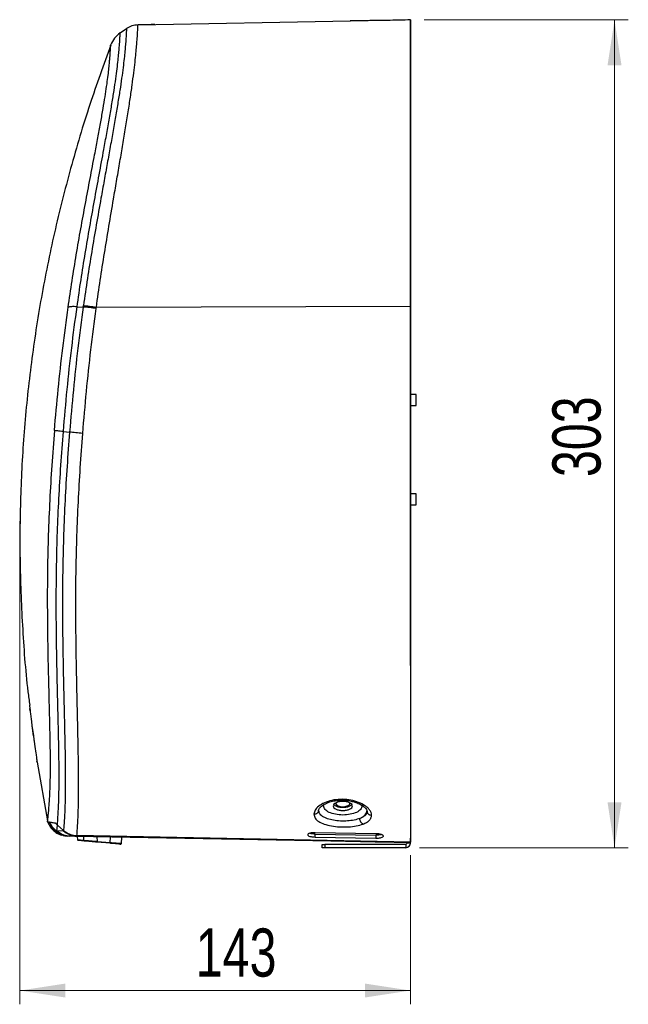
# Model space of a CAD drawing. Header units: millimetres. Extents: x 52 to 179, y 105 to 265.
# Tile 3 of 4: x 132 to 176, y 105 to 177. Entities that reach past the tile are written whole.
import ezdxf

# ---------------------------------------------------------------- set-up
doc = ezdxf.new("R2010")
doc.units = ezdxf.units.MM
doc.header["$PDSIZE"] = -1
doc.styles.add('SLDTEXTSTYLE0', font='TXT', dxfattribs={"width": 0.75})
doc.dimstyles.new('SLDDIMSTYLE0', dxfattribs={"dimtxt": 3.5, "dimasz": 3.302, "dimexe": 0, "dimexo": 0.0625, "dimgap": 0.875, "dimtad": 1, "dimlfac": 5, "dimrnd": 1e-09, "dimzin": 12, "dimdsep": 46, "dimtxsty": 'SLDTEXTSTYLE0', "dimsah": 1, "dimcen": 0.09, "dimadec": 0, "dimazin": 3, "dimtfac": 1, "dimtofl": 0, "dimtmove": 0, "dimatfit": 3, "dimfxl": 0, "dimfrac": 2, "dimtolj": 1, "dimtzin": 12, "dimarcsym": 0})

# ---------------------------------------------------------------- blocks, each defined once
blk = doc.blocks.new('_D_1')
at = {"color": 7, "linetype": 'Continuous', "lineweight": 0}
for p, q in [((161.243, 176.611), (176.065, 176.611)), ((175.065, 176.611), (175.065, 116.463)), ((160.902, 116.463), (176.065, 116.463))]:
    blk.add_line(p, q, dxfattribs=at)
at = {"color": 7, "linetype": 'Continuous', "lineweight": 18}
for points in [[(175.065, 176.611), (174.557, 173.309), (175.573, 173.309)], [(175.065, 116.463), (175.573, 119.765), (174.557, 119.765)]]:
    blk.add_solid(points, dxfattribs=at)
at = {"color": 7, "linetype": 'Continuous', "lineweight": 18, "insert": (170.553, 143.396), "char_height": 3.5, "attachment_point": 1, "rotation": 90, "style": 'SLDTEXTSTYLE0'}
blk.add_mtext('303', dxfattribs=at)
blk = doc.blocks.new('_D_2')
at = {"color": 7, "linetype": 'Continuous', "lineweight": 0}
for p, q in [((131.89, 137.771), (131.89, 105.083)), ((160.242, 115.911), (160.242, 105.083)), ((131.89, 106.083), (160.242, 106.083))]:
    blk.add_line(p, q, dxfattribs=at)
at = {"color": 7, "linetype": 'Continuous', "lineweight": 18}
for points in [[(131.89, 106.083), (135.192, 105.575), (135.192, 106.591)], [(160.242, 106.083), (156.94, 106.591), (156.94, 105.575)]]:
    blk.add_solid(points, dxfattribs=at)
at = {"color": 7, "linetype": 'Continuous', "lineweight": 18, "insert": (144.662, 110.594), "char_height": 3.5, "attachment_point": 1, "style": 'SLDTEXTSTYLE0'}
blk.add_mtext('143', dxfattribs=at)

msp = doc.modelspace()

# ---------------------------------------------------------------- linework, layer by layer
at = {"color": 7, "linetype": 'Continuous', "lineweight": 25}
for p, q in [((140.466, 176.2466), (155.8879, 176.5427)), ((160.2474, 176.3713), (160.2427, 176.6143)), ((160.2475, 176.3654), (160.2427, 176.6116)), ((160.2474, 176.3864), (160.2428, 176.6263)), ((139.1738, 175.6753), (139.6283, 175.9792)), ((136.0401, 155.771), (136.4866, 155.7489)), ((136.4866, 155.7489), (136.5013, 155.8537)), ((137.4253, 155.6368), (137.4398, 155.7412)), ((137.4398, 155.7412), (160.2428, 155.8067)), ((160.2474, 155.7708), (160.2428, 155.8068)), ((160.6593, 149.386), (160.2474, 149.386)), ((160.6593, 148.986), (160.6593, 149.386)), ((160.6593, 148.586), (160.6593, 148.986)), ((160.2474, 148.586), (160.6593, 148.586)), ((135.0476, 146.7022), (135.4962, 146.6573)), ((160.6593, 142.186), (160.2474, 142.186)), ((160.6593, 141.386), (160.6593, 142.186)), ((160.2474, 141.386), (160.6593, 141.386)), ((132.6352, 126.4014), (132.6135, 126.5771)), ((132.7037, 125.8523), (132.7677, 125.3518)), ((132.7677, 125.3518), (132.87, 124.5834)), ((132.87, 124.5834), (132.905, 124.3283)), ((132.976, 123.8224), (133.0473, 123.327)), ((133.1302, 122.7591), (133.13, 122.7605)), ((133.1409, 122.6854), (133.1302, 122.7593)), ((133.1302, 122.7593), (133.1409, 122.6854)), ((133.1464, 122.6863), (133.8913, 118.4226)), ((153.9368, 119.4951), (153.9839, 119.6063)), ((156.7037, 119.5734), (156.7368, 119.4951)), ((153.5942, 119.0669), (153.5706, 119.1345)), ((153.6092, 119.0784), (153.5768, 119.1789)), ((157.0968, 119.1094), (157.0799, 119.0318)), ((157.1024, 119.0559), (157.0879, 119.0303)), ((133.9029, 118.3349), (133.9031, 118.3362)), ((133.9036, 118.3384), (133.9038, 118.3396)), ((133.9045, 118.3373), (133.9339, 118.2838)), ((134.61, 118.0996), (134.442, 118.2628)), ((134.5714, 117.674), (134.61, 118.0996)), ((135.0585, 117.7191), (134.6101, 118.0996)), ((135.0601, 117.6827), (134.5714, 117.674)), ((134.6952, 117.4631), (135.1477, 117.3157)), ((135.0393, 117.351), (135.3735, 117.2953)), ((135.0599, 117.7179), (135.0601, 117.6827)), ((135.9092, 117.3443), (135.9695, 117.3432)), ((135.9092, 117.3267), (135.9092, 117.3443)), ((135.9695, 117.3432), (136.0294, 117.3419)), ((160.2403, 116.8645), (136.0294, 117.3419)), ((157.7368, 117.4773), (153.3368, 117.5531)), ((153.3368, 117.2344), (153.3368, 117.4518)), ((153.3368, 117.4518), (157.7368, 117.3753)), ((157.7368, 117.3753), (157.7368, 117.1579)), ((135.1476, 117.3165), (135.2467, 117.3137)), ((135.1476, 117.3165), (135.2468, 117.3137)), ((135.4701, 117.2935), (135.2489, 117.3313)), ((135.3735, 117.2953), (135.3757, 117.2953)), ((135.4333, 117.2942), (135.4701, 117.2935)), ((135.5578, 117.2918), (135.4701, 117.2935)), ((135.8512, 117.2862), (135.5579, 117.2918)), ((153.158, 116.9538), (135.9089, 117.285)), ((135.9093, 117.2979), (135.909, 117.2856)), ((135.909, 117.2856), (135.9092, 117.285)), ((160.2368, 116.8588), (135.9092, 117.3267)), ((135.9092, 117.3267), (135.9093, 117.2979)), ((136.0594, 117.2822), (136.072, 117.0413)), ((136.5896, 116.945), (136.1267, 116.9855)), ((136.5364, 117.0016), (136.5256, 117.2732)), ((137.4799, 117.2549), (137.4934, 116.9234)), ((138.4336, 116.7836), (137.483, 116.8668)), ((137.4934, 116.9234), (138.4441, 116.8403)), ((138.4441, 116.8403), (138.4699, 117.2359)), ((139.2657, 116.7725), (139.2949, 117.22)), ((153.3368, 117.2344), (157.7368, 117.1579)), ((157.6868, 116.8674), (153.3868, 116.9502)), ((157.6868, 116.8669), (153.3868, 116.9495)), ((153.8419, 116.4626), (153.8419, 116.7026)), ((153.8419, 116.7026), (154.0419, 116.7026)), ((154.0419, 116.7026), (154.0419, 116.4626)), ((159.9019, 116.7026), (154.0419, 116.7026)), ((157.89, 116.863), (157.6868, 116.8674)), ((160.2368, 116.8179), (157.8901, 116.863)), ((159.9019, 116.7026), (159.9019, 116.4626)), ((160.2419, 116.8026), (160.0019, 116.8026)), ((160.2368, 116.8588), (160.2368, 116.8179)), ((160.2419, 116.8026), (160.2419, 116.8308)), ((160.2428, 116.8645), (160.2474, 117.1108)), ((160.2429, 116.8726), (160.2474, 117.0983)), ((160.2474, 117.0985), (160.2474, 117.1108)), ((154.0419, 116.4626), (153.8419, 116.4626)), ((159.9019, 116.4626), (154.0419, 116.4626))]:
    msp.add_line(p, q, dxfattribs=at)
at = {"color": 7, "linetype": 'Continuous', "lineweight": 18}
msp.add_line((131.8899, 140.1891), (131.8899, 138.7708), dxfattribs=at)
at = {"color": 7, "linetype": 'Continuous', "lineweight": 25, "flags": 128}
for points in [[(154.8314, 119.6822), (154.8359, 119.6503), (154.8897, 119.571), (154.998, 119.5051), (155.1477, 119.4606), (155.3209, 119.4428), (155.4967, 119.4538), (155.6537, 119.4925), (155.7732, 119.554), (155.8406, 119.631), (155.8524, 119.6822)], [(156.5776, 118.5913), (156.7946, 118.7143), (156.9572, 118.8547), (157.0591, 119.0071), (157.0967, 119.1659), (157.0968, 119.176)]]:
    msp.add_lwpolyline(points, dxfattribs=at)
at = {"color": 7, "linetype": 'Continuous', "lineweight": 25}
for centre, radius, start, end in [((136.1319, 117.0452), 0.06, 183.891886, 264.999812), ((136.5954, 117.0036), 0.059, 181.987699, 264.362356), ((137.3342, 116.9235), 0.1592, 339.12215, 359.96456), ((138.2849, 116.8404), 0.1592, 339.12215, 359.96456), ((139.2003, 116.7768), 0.06, 264.999292, 356.281116), ((159.9019, 116.8026), 0.1, 270, 0), ((159.9019, 116.8026), 0.34, 270, 0)]:
    msp.add_arc(centre, radius, start, end, dxfattribs=at)
for points, knots in [([(137.4398, 155.7412), (137.5332, 156.3937), (137.721, 157.7053), (138.0297, 159.6665), (138.3538, 161.6337), (138.6505, 163.3759), (138.91, 164.8866), (139.1298, 166.1654), (139.3428, 167.4174), (139.5455, 168.6364), (139.733, 169.8036), (139.8997, 170.8948), (140.0435, 171.8907), (140.1611, 172.7801), (140.2519, 173.5471), (140.3185, 174.188), (140.3668, 174.7178), (140.4072, 175.2247), (140.4366, 175.6683), (140.4552, 176.0054), (140.4643, 176.2051), (140.4652, 176.2292), (140.4656, 176.2407)], [0, 0, 0, 0, 0.0591889, 0.1189771, 0.1795282, 0.2412191, 0.2829126, 0.3248016, 0.3670653, 0.4099645, 0.4536797, 0.4974763, 0.5411561, 0.5851427, 0.6294435, 0.6729703, 0.7155814, 0.7578118, 0.8206703, 0.8826704, 0.9441992, 1, 1, 1, 1]), ([(140.4659, 176.2466), (140.3167, 176.2322), (140.0182, 176.2033), (139.7583, 176.0539), (139.6283, 175.9792)], [0, 0, 0, 0, 0.4999222, 1, 1, 1, 1]), ([(141.6953, 176.2703), (141.6953, 176.2703), (141.6953, 176.2703), (141.6952, 176.2703), (141.6949, 176.2703), (141.6935, 176.2703), (141.6879, 176.2702), (141.6653, 176.2697), (141.5753, 176.268), (141.215, 176.261), (140.8279, 176.2535), (140.5094, 176.2474), (140.4655, 176.2466)], [0, 0, 0, 0, 0.0000674, 0.0001447, 0.0003543, 0.0010584, 0.0037244, 0.0142334, 0.0561154, 0.2234927, 0.8928557, 1, 1, 1, 1]), ([(160.2428, 176.6114), (159.9895, 176.6052), (159.5056, 176.5933), (158.8022, 176.5781), (158.1598, 176.5665), (157.5773, 176.5584), (157.0551, 176.5533), (156.5937, 176.5501), (156.2612, 176.5478), (156.0556, 176.5455), (155.9599, 176.544), (155.9075, 176.5432), (155.8878, 176.5426), (155.8793, 176.5424)], [0, 0, 0, 0, 0.1626496, 0.3107277, 0.4455529, 0.5688653, 0.6829227, 0.7905589, 0.8951352, 0.9474225, 0.9769781, 0.9900564, 1, 1, 1, 1]), ([(160.2428, 176.6077), (160.2428, 176.6051), (160.2428, 176.5921), (160.2428, 176.5269), (160.2428, 176.3539), (160.2428, 176.0046), (160.2428, 175.5386), (160.2428, 175.012), (160.2428, 174.4711), (160.2428, 173.8339), (160.2428, 173.0899), (160.2428, 172.2374), (160.2428, 171.2817), (160.2428, 170.236), (160.2428, 169.1135), (160.2428, 167.9239), (160.2428, 166.6788), (160.2428, 165.3935), (160.2428, 163.8628), (160.2428, 162.0726), (160.2428, 160.0167), (160.2428, 157.9252), (160.2428, 156.5148), (160.2428, 155.8067)], [0, 0, 0, 0, 0.0081083, 0.0404015, 0.0981501, 0.1633452, 0.22834, 0.2717647, 0.3153519, 0.3586274, 0.401485, 0.4443564, 0.4875205, 0.53043, 0.5730505, 0.6157762, 0.6587266, 0.701455, 0.7439086, 0.8074561, 0.8711975, 0.9353419, 1, 1, 1, 1]), ([(160.2474, 155.7708), (160.2474, 156.4707), (160.2474, 157.8705), (160.2474, 159.9536), (160.2474, 162.0129), (160.2474, 163.8103), (160.2474, 165.3439), (160.2474, 166.6249), (160.2474, 167.862), (160.2474, 169.0441), (160.2474, 170.1577), (160.2474, 171.1897), (160.2474, 172.129), (160.2474, 172.9647), (160.2474, 173.6909), (160.2474, 174.3081), (160.2474, 174.8301), (160.2474, 175.3644), (160.2474, 175.8457), (160.2474, 176.189), (160.2474, 176.3323), (160.2474, 176.3603), (160.2474, 176.3663)], [0, 0, 0, 0, 0.0645625, 0.1291273, 0.193693, 0.2582486, 0.3012993, 0.3443298, 0.3873881, 0.4304174, 0.4734664, 0.5164936, 0.559549, 0.6025678, 0.6456121, 0.6886499, 0.7316831, 0.77472, 0.8470066, 0.9192972, 0.9829183, 1, 1, 1, 1]), ([(136.0398, 155.771), (136.134, 156.4196), (136.3228, 157.7192), (136.6355, 159.6554), (136.9642, 161.5823), (137.3057, 163.4961), (137.6505, 165.3806), (137.9501, 167.0061), (138.1979, 168.3688), (138.3967, 169.4883), (138.5754, 170.5361), (138.7297, 171.4932), (138.8559, 172.3439), (138.9526, 173.0765), (139.0222, 173.6891), (139.0724, 174.198), (139.1139, 174.6861), (139.144, 175.1148), (139.1629, 175.4416), (139.1727, 175.6406), (139.1734, 175.6637), (139.1738, 175.6753)], [0, 0, 0, 0, 0.0602796, 0.1207905, 0.1816446, 0.2430506, 0.3054184, 0.3682633, 0.4104243, 0.4530779, 0.4963589, 0.5394125, 0.5825246, 0.6258602, 0.6686799, 0.7108083, 0.7526371, 0.8151867, 0.8770595, 0.9385217, 1, 1, 1, 1]), ([(139.6283, 175.9792), (139.6279, 175.9671), (139.627, 175.9429), (139.6174, 175.7412), (139.5983, 175.4082), (139.568, 174.9719), (139.5262, 174.475), (139.4763, 173.9584), (139.4069, 173.337), (139.3116, 172.5968), (139.1878, 171.7404), (139.0372, 170.7812), (138.8623, 169.7284), (138.6663, 168.599), (138.4553, 167.4147), (138.2344, 166.1931), (138.0072, 164.9401), (137.7393, 163.4527), (137.4341, 161.7295), (137.1024, 159.7756), (136.787, 157.8189), (136.5964, 156.5073), (136.5014, 155.8537)], [0, 0, 0, 0, 0.0615725, 0.1231392, 0.1850696, 0.2476982, 0.2896169, 0.3317706, 0.3745614, 0.4179315, 0.4609225, 0.5036582, 0.5465649, 0.5895291, 0.6318457, 0.6736979, 0.71534, 0.7569283, 0.81871, 0.8796266, 0.940012, 1, 1, 1, 1]), ([(139.1738, 175.6753), (139.023, 175.5532), (138.7215, 175.309), (138.5606, 174.9557), (138.4802, 174.7791)], [0, 0, 0, 0, 0.4998046, 1, 1, 1, 1]), ([(138.487, 174.7765), (137.9702, 173.3467), (136.9026, 170.3926), (135.5459, 165.8397), (134.3644, 161.1593), (133.4131, 156.4555), (132.6865, 151.7305), (132.1855, 146.9836), (131.9114, 142.2151), (131.8581, 137.4243), (132.0493, 132.6141), (132.3022, 129.0757), (132.5572, 127.1514), (132.6, 126.8284)], [0, 0, 0, 0, 0.09350218, 0.19319089, 0.29207198, 0.39036011, 0.48827375, 0.5860338, 0.68386206, 0.78197986, 0.88060665, 0.97995864, 1, 1, 1, 1]), ([(135.3881, 155.7263), (135.4823, 156.3682), (135.6704, 157.6501), (135.9825, 159.5528), (136.3094, 161.4325), (136.648, 163.2841), (136.9884, 165.0912), (137.2835, 166.6373), (137.5268, 167.9226), (137.7211, 168.9693), (137.8954, 169.9444), (138.0455, 170.8319), (138.1685, 171.6205), (138.2629, 172.302), (138.3308, 172.8762), (138.38, 173.358), (138.4209, 173.8247), (138.4507, 174.2369), (138.4693, 174.5527), (138.4791, 174.7453), (138.4798, 174.7678), (138.4802, 174.7791)], [0, 0, 0, 0, 0.0624485, 0.1247042, 0.1868511, 0.249058, 0.3116355, 0.3740411, 0.4155014, 0.4571408, 0.499096, 0.5407385, 0.5823326, 0.6242779, 0.6661948, 0.7079159, 0.7496885, 0.8125953, 0.8751667, 0.9375415, 1, 1, 1, 1]), ([(134.3958, 146.7716), (134.4836, 147.7736), (134.659, 149.7768), (134.9873, 152.7666), (135.2545, 154.7399), (135.3881, 155.7263)], [0, 0, 0, 0, 0.3335679, 0.666869, 1, 1, 1, 1]), ([(135.0475, 146.7022), (135.1354, 147.7198), (135.3109, 149.752), (135.6389, 152.7799), (135.9064, 154.7755), (136.0399, 155.771)], [0, 0, 0, 0, 0.3344987, 0.668011, 1, 1, 1, 1]), ([(136.0399, 155.771), (135.8889, 155.7756), (135.5804, 155.785), (135.4531, 155.7461), (135.3881, 155.7263)], [0, 0, 0, 0, 0.4894122, 1, 1, 1, 1]), ([(136.4866, 155.7489), (136.3533, 154.7506), (136.0861, 152.7495), (135.759, 149.714), (135.5841, 147.677), (135.4965, 146.6572)], [0, 0, 0, 0, 0.33208565, 0.66561799, 1, 1, 1, 1]), ([(136.4551, 146.5583), (136.5408, 147.5777), (136.7117, 149.613), (137.0317, 152.6442), (137.2944, 154.6413), (137.4253, 155.6368)], [0, 0, 0, 0, 0.3347966, 0.6684265, 1, 1, 1, 1]), ([(137.4253, 155.6368), (137.2571, 155.6634), (136.9158, 155.7173), (136.631, 155.7383), (136.4866, 155.7489)], [0, 0, 0, 0, 0.4929356, 1, 1, 1, 1]), ([(136.5013, 155.8537), (136.6456, 155.8431), (136.9304, 155.8221), (137.2716, 155.7679), (137.4398, 155.7412)], [0, 0, 0, 0, 0.5068874, 1, 1, 1, 1]), ([(160.2428, 155.8068), (160.2428, 154.7179), (160.2428, 152.54), (160.2428, 149.2496), (160.2428, 145.9507), (160.2428, 142.8738), (160.2428, 140.0278), (160.2428, 137.4118), (160.2428, 134.8091), (160.2428, 132.2241), (160.2428, 130.5408), (160.2428, 129.6991)], [0, 0, 0, 0, 0.1250027, 0.2500006, 0.3749983, 0.4999948, 0.6000002, 0.6999947, 0.8000139, 0.9000035, 1, 1, 1, 1]), ([(160.2474, 129.6991), (160.2474, 130.5392), (160.2474, 132.2192), (160.2474, 134.8003), (160.2474, 137.3994), (160.2474, 140.012), (160.2474, 142.8542), (160.2474, 145.9271), (160.2474, 149.2219), (160.2474, 152.5082), (160.2474, 154.6833), (160.2474, 155.7708)], [0, 0, 0, 0, 0.0999958, 0.199983, 0.3000077, 0.3999985, 0.5000053, 0.6250012, 0.7499993, 0.8749972, 1, 1, 1, 1]), ([(134.3958, 146.7715), (134.3302, 145.9277), (134.199, 144.2401), (134.0525, 141.7119), (133.9461, 139.1942), (133.8917, 136.8553), (133.8764, 134.6953), (133.886, 132.7146), (133.9142, 130.7586), (133.9552, 128.8441), (133.9996, 127.095), (134.039, 125.5282), (134.0684, 124.1533), (134.0849, 122.903), (134.0845, 121.811), (134.0657, 120.9017), (134.0303, 120.1272), (133.9869, 119.4932), (133.9442, 119.0003), (133.9107, 118.6648), (133.8885, 118.459), (133.8857, 118.4339), (133.8842, 118.4213)], [0, 0, 0, 0, 0.0626019, 0.1252107, 0.1877618, 0.2501871, 0.3001047, 0.3500719, 0.4002309, 0.4502787, 0.5002154, 0.5420579, 0.5837453, 0.6252928, 0.6671949, 0.7087755, 0.7503756, 0.8005392, 0.8503093, 0.9000244, 0.9499489, 1, 1, 1, 1]), ([(135.0475, 146.7023), (134.8948, 146.7182), (134.5828, 146.7509), (134.459, 146.7646), (134.3958, 146.7715)], [0, 0, 0, 0, 0.4892751, 1, 1, 1, 1]), ([(134.6101, 118.0995), (134.6201, 118.2221), (134.6401, 118.469), (134.6725, 118.9561), (134.7029, 119.5483), (134.7263, 120.2748), (134.7381, 121.1464), (134.7368, 122.1532), (134.7236, 123.272), (134.701, 124.4793), (134.6717, 125.7544), (134.6394, 127.0765), (134.6071, 128.4285), (134.5708, 130.127), (134.5381, 132.1818), (134.5256, 134.5877), (134.547, 136.9934), (134.6109, 139.4024), (134.7172, 141.8233), (134.8596, 144.2595), (134.9848, 145.8875), (135.0475, 146.7023)], [0, 0, 0, 0, 0.0417029, 0.0840188, 0.1267478, 0.1698568, 0.213476, 0.2572941, 0.30055, 0.3435425, 0.3864566, 0.4288119, 0.4706877, 0.5123001, 0.5832324, 0.6531893, 0.7224467, 0.7914327, 0.8607509, 0.9303073, 1, 1, 1, 1]), ([(135.4964, 146.6573), (135.4332, 145.8296), (135.3068, 144.1759), (135.1634, 141.7015), (135.0571, 139.2426), (134.9945, 136.7956), (134.9752, 134.3517), (134.99, 131.9088), (135.0244, 129.8241), (135.0615, 128.1031), (135.0941, 126.7348), (135.1262, 125.399), (135.1547, 124.1136), (135.1763, 122.8997), (135.1882, 121.7773), (135.1881, 120.7695), (135.1756, 119.8973), (135.1513, 119.1716), (135.1208, 118.5778), (135.0884, 118.0891), (135.0684, 117.8418), (135.0584, 117.7191)], [0, 0, 0, 0, 0.0697319, 0.1393248, 0.2086712, 0.2777041, 0.3470345, 0.417085, 0.4880783, 0.5297327, 0.571636, 0.6140286, 0.6569454, 0.6998939, 0.7431101, 0.7868655, 0.8303656, 0.8733824, 0.9160404, 0.9583236, 1, 1, 1, 1]), ([(136.4551, 146.5583), (136.2829, 146.5759), (135.9334, 146.6118), (135.6435, 146.642), (135.4964, 146.6573)], [0, 0, 0, 0, 0.4926219, 1, 1, 1, 1]), ([(136.029, 117.3418), (136.0386, 117.465), (136.0579, 117.7135), (136.0891, 118.2068), (136.1185, 118.8095), (136.1417, 119.5504), (136.1538, 120.4452), (136.154, 121.4819), (136.1428, 122.6366), (136.1222, 123.8832), (136.0948, 125.1996), (136.0636, 126.563), (136.0319, 127.9547), (135.9954, 129.6971), (135.9614, 131.7992), (135.9461, 134.2534), (135.9643, 136.6992), (136.0253, 139.1434), (136.1294, 141.5994), (136.2698, 144.0742), (136.3935, 145.7294), (136.4554, 146.5582)], [0, 0, 0, 0, 0.04173749, 0.08421816, 0.1272958, 0.17098767, 0.21532658, 0.25995651, 0.30397288, 0.34757876, 0.39099646, 0.43372985, 0.47580189, 0.51746775, 0.5881862, 0.6576369, 0.72607009, 0.79403605, 0.86239224, 0.93109025, 1, 1, 1, 1]), ([(160.2419, 129.6991), (160.2419, 129.3724), (160.2419, 128.7283), (160.2419, 127.7912), (160.2419, 126.8939), (160.2419, 126.0372), (160.2419, 125.1147), (160.2419, 124.1399), (160.2419, 123.1312), (160.2419, 122.1957), (160.2419, 121.3211), (160.2419, 120.5103), (160.2419, 119.767), (160.2419, 119.1039), (160.2419, 118.5275), (160.2419, 118.0225), (160.2419, 117.5907), (160.2419, 117.2138), (160.2419, 117.0132), (160.2419, 116.9115)], [0, 0, 0, 0, 0.0528539, 0.1042072, 0.1541326, 0.2027089, 0.2500219, 0.3146596, 0.377666, 0.4393413, 0.5000054, 0.5626079, 0.6250042, 0.6874752, 0.7500111, 0.811285, 0.8749908, 0.9365593, 1, 1, 1, 1]), ([(132.5824, 126.8262), (132.5839, 126.8144), (132.5862, 126.7966), (132.6007, 126.6802), (132.6116, 126.5922), (132.6171, 126.5482)], [0, 0, 0, 0, 0.4992815, 0.7493302, 1, 1, 1, 1]), ([(132.6171, 126.5482), (132.6302, 126.4415), (132.6566, 126.2277), (132.688, 125.9776), (132.7037, 125.8523)], [0, 0, 0, 0, 0.4990565, 1, 1, 1, 1]), ([(132.87, 124.5834), (132.8362, 124.8315), (132.8018, 125.0849), (132.7699, 125.3354), (132.7692, 125.3406)], [0, 0, 0, 0, 0.97921, 1, 1, 1, 1]), ([(132.9049, 124.3283), (132.9048, 124.3283), (132.9045, 124.3283), (132.9043, 124.3281), (132.9042, 124.328), (132.9041, 124.3279), (132.9041, 124.3277), (132.9044, 124.3271), (132.9051, 124.3266), (132.9056, 124.3258), (132.9057, 124.325), (132.9053, 124.3232), (132.9066, 124.3187), (132.9074, 124.3091), (132.9104, 124.2901), (132.9154, 124.2524), (132.9258, 124.1788), (132.9462, 124.0317), (132.964, 123.9065), (132.976, 123.8224)], [0, 0, 0, 0, 0.0009917, 0.0013367, 0.0016134, 0.0018553, 0.0020968, 0.0026581, 0.0057202, 0.0069736, 0.0080026, 0.0099162, 0.0180211, 0.0342107, 0.0664611, 0.1304733, 0.2565406, 0.5008763, 1, 1, 1, 1]), ([(133.0473, 123.327), (133.0646, 123.2085), (133.0906, 123.0307), (133.1179, 122.8444), (133.126, 122.7883), (133.1301, 122.7602)], [0, 0, 0, 0, 0.4994223, 0.7489474, 1, 1, 1, 1]), ([(156.8454, 119.5773), (156.6899, 119.6584), (156.379, 119.8207), (155.7793, 119.9602), (155.148, 119.9949), (154.5311, 119.916), (153.9872, 119.7369), (153.5678, 119.4833), (153.2914, 119.1871), (153.2564, 118.9874), (153.2389, 118.8876)], [0, 0, 0, 0, 0.1249972, 0.2499811, 0.3749681, 0.4999593, 0.6249552, 0.7499598, 0.8749769, 1, 1, 1, 1]), ([(153.571, 119.1257), (153.5724, 119.1614), (153.5751, 119.2301), (153.6541, 119.3676), (153.8248, 119.5294), (154.1304, 119.6993), (154.48, 119.8212), (154.8108, 119.8863), (155.1065, 119.9139), (155.3759, 119.9185), (155.6902, 119.8958), (156.035, 119.8334), (156.3942, 119.7239), (156.594, 119.6159), (156.6991, 119.5591)], [0, 0, 0, 0, 0.0738452, 0.1422855, 0.2618843, 0.3620569, 0.4575787, 0.5493189, 0.5991174, 0.6591771, 0.7294231, 0.8097414, 0.8999845, 1, 1, 1, 1]), ([(155.9919, 119.6011), (155.9895, 119.5944), (155.9713, 119.5455), (155.8386, 119.4693), (155.6132, 119.3953), (155.3368, 119.3699), (155.0605, 119.3953), (154.835, 119.4693), (154.7023, 119.5455), (154.6842, 119.5944), (154.6817, 119.6011)], [0, 0, 0, 0, 0.02494083, 0.18329389, 0.34164694, 0.5, 0.65835306, 0.81670611, 0.97505917, 1, 1, 1, 1]), ([(156.6765, 119.5728), (156.7437, 119.5291), (156.8796, 119.4409), (157.0142, 119.3034), (157.0979, 119.17), (157.1007, 119.0922), (157.1022, 119.0529)], [0, 0, 0, 0, 0.24247021, 0.49020306, 0.74268033, 1, 1, 1, 1]), ([(156.6808, 119.5715), (156.6899, 119.5663), (156.7107, 119.5544), (156.7504, 119.5502), (156.7967, 119.556), (156.8291, 119.5702), (156.8454, 119.5773)], [0, 0, 0, 0, 0.2060634, 0.4708293, 0.7358154, 1, 1, 1, 1]), ([(157.422, 118.8167), (157.4147, 118.881), (157.4003, 119.0097), (157.2831, 119.2083), (157.1047, 119.4027), (156.9318, 119.5191), (156.8454, 119.5773)], [0, 0, 0, 0, 0.2499918, 0.5000068, 0.750002, 1, 1, 1, 1]), ([(153.5645, 119.1232), (153.5618, 119.1055), (153.5562, 119.0678), (153.5225, 119.0169), (153.4794, 118.9697), (153.4251, 118.9321), (153.3464, 118.896), (153.2813, 118.8909), (153.2389, 118.8876)], [0, 0, 0, 0, 0.1314939, 0.2780706, 0.4281048, 0.5784337, 0.7258577, 1, 1, 1, 1]), ([(153.2389, 118.8876), (153.256, 118.7925), (153.2901, 118.6023), (153.5608, 118.3593), (153.9719, 118.166), (154.5055, 118.0331), (155.112, 117.9646), (155.7357, 117.9645), (156.3326, 118.0282), (156.6475, 118.1268), (156.805, 118.1761)], [0, 0, 0, 0, 0.1250217, 0.2500382, 0.3750396, 0.5000351, 0.625027, 0.7500168, 0.875004, 1, 1, 1, 1]), ([(156.5776, 118.5913), (156.445, 118.5462), (156.1796, 118.456), (155.6803, 118.3933), (155.1594, 118.3884), (154.6521, 118.4458), (154.2019, 118.5611), (153.8558, 118.7296), (153.6466, 118.9077), (153.6191, 119.0328), (153.6092, 119.0784)], [0, 0, 0, 0, 0.1320567, 0.2641153, 0.3961784, 0.5282419, 0.6603036, 0.7923645, 0.92443, 1, 1, 1, 1]), ([(157.0799, 119.0318), (157.0758, 119.0051), (157.0636, 118.9254), (156.9693, 118.8094), (156.8098, 118.6858), (156.655, 118.6228), (156.5776, 118.5913)], [0, 0, 0, 0, 0.1439474, 0.4292978, 0.7146496, 1, 1, 1, 1]), ([(156.805, 118.1761), (156.8974, 118.2162), (157.082, 118.2965), (157.2732, 118.4502), (157.3988, 118.6232), (157.4143, 118.7522), (157.422, 118.8167)], [0, 0, 0, 0, 0.2500016, 0.499998, 0.7500034, 1, 1, 1, 1]), ([(157.1079, 119.0567), (157.1104, 119.0388), (157.1156, 119.0015), (157.1477, 118.9508), (157.1886, 118.904), (157.2406, 118.8659), (157.3166, 118.8283), (157.3804, 118.8213), (157.422, 118.8167)], [0, 0, 0, 0, 0.13468373, 0.27997521, 0.42882424, 0.57825013, 0.7252032, 1, 1, 1, 1]), ([(133.9025, 118.3367), (133.8992, 118.3508), (133.8927, 118.3789), (133.887, 118.4072), (133.8842, 118.4214)], [0, 0, 0, 0, 0.5006462, 1, 1, 1, 1]), ([(133.9001, 118.3527), (133.9469, 118.2447), (134.0427, 118.0239), (134.2788, 117.7412), (134.5721, 117.5074), (134.8042, 117.416), (134.9197, 117.3705)], [0, 0, 0, 0, 0.2402618, 0.4912367, 0.7467675, 1, 1, 1, 1]), ([(133.9038, 118.3396), (133.9095, 118.3399), (133.9207, 118.3405), (133.9749, 118.3406), (134.002, 118.3407)], [0, 0, 0, 0, 0.500061, 1, 1, 1, 1]), ([(135.2489, 117.3313), (135.1649, 117.3418), (134.9223, 117.3721), (134.5629, 117.575), (134.2062, 117.9039), (134.07, 118.1951), (134.0019, 118.3407)], [0, 0, 0, 0, 0.150034, 0.4333495, 0.716665, 1, 1, 1, 1]), ([(134.002, 118.3407), (134.0434, 118.331), (134.1055, 118.3165), (134.2606, 118.2869), (134.3815, 118.2709), (134.442, 118.2628)], [0, 0, 0, 0, 0.4999769, 0.7499673, 1, 1, 1, 1]), ([(134.002, 118.3407), (134.0552, 118.2465), (134.1351, 118.1051), (134.3411, 117.8647), (134.4947, 117.7375), (134.5714, 117.674)], [0, 0, 0, 0, 0.4997156, 0.7501263, 1, 1, 1, 1]), ([(156.805, 118.1761), (156.7893, 118.1838), (156.7578, 118.1992), (156.7127, 118.2371), (156.6717, 118.284), (156.6363, 118.3392), (156.6081, 118.4001), (156.5883, 118.4642), (156.5769, 118.5294), (156.5774, 118.5707), (156.5776, 118.5913)], [0, 0, 0, 0, 0.1248123, 0.2499997, 0.3750841, 0.4999996, 0.6249152, 0.7499997, 0.8751874, 1, 1, 1, 1]), ([(135.0599, 117.7178), (135.1872, 117.6243), (135.4423, 117.4368), (135.7535, 117.3783), (135.9093, 117.3491)], [0, 0, 0, 0, 0.4991635, 1, 1, 1, 1]), ([(135.0601, 117.6827), (135.1886, 117.594), (135.4456, 117.4167), (135.7547, 117.3605), (135.9093, 117.3324)], [0, 0, 0, 0, 0.5000027, 1, 1, 1, 1]), ([(135.9092, 117.2914), (135.753, 117.3222), (135.4407, 117.3838), (135.187, 117.5831), (135.0601, 117.6827)], [0, 0, 0, 0, 0.5000008, 1, 1, 1, 1]), ([(153.3368, 117.5531), (153.2664, 117.5519), (153.1589, 117.5502), (153.0306, 117.5309), (152.9169, 117.5044), (152.8148, 117.4595), (152.7729, 117.3974), (152.8146, 117.3357), (152.9167, 117.2911), (153.0307, 117.2636), (153.1593, 117.2425), (153.2667, 117.2376), (153.3368, 117.2344)], [0, 0, 0, 0, 0.1207631, 0.1844705, 0.2502862, 0.3751393, 0.500001, 0.624866, 0.7497129, 0.8159227, 0.8797363, 1, 1, 1, 1]), ([(153.3368, 117.4518), (153.2663, 117.4549), (153.1583, 117.4597), (153.0329, 117.4813), (152.9634, 117.4945), (152.9404, 117.5049), (152.9378, 117.506)], [0, 0, 0, 0, 0.4643435, 0.7112509, 0.9677702, 1, 1, 1, 1]), ([(157.7368, 117.1579), (157.8058, 117.1586), (157.9122, 117.1597), (158.0408, 117.1761), (158.1556, 117.1997), (158.2582, 117.2407), (158.2943, 117.2922), (158.2792, 117.3347), (158.236, 117.3764), (158.155, 117.4144), (158.0453, 117.4439), (157.917, 117.468), (157.8085, 117.4736), (157.7368, 117.4773)], [0, 0, 0, 0, 0.1182831, 0.1825425, 0.250142, 0.3749197, 0.4997021, 0.567594, 0.6319917, 0.7499055, 0.8141639, 0.8773169, 1, 1, 1, 1]), ([(158.1366, 117.4162), (158.1335, 117.4149), (158.1097, 117.405), (158.0387, 117.3938), (157.9132, 117.3768), (157.8061, 117.3759), (157.7368, 117.3753)], [0, 0, 0, 0, 0.0385548, 0.2986986, 0.5457867, 1, 1, 1, 1]), ([(136.0776, 117.0416), (136.0838, 117.0411), (136.0973, 117.0399), (136.2472, 117.0268), (136.44, 117.01), (136.5364, 117.0016)], [0, 0, 0, 0, 0.3013415, 0.6506706, 1, 1, 1, 1]), ([(136.5364, 117.0016), (136.5688, 116.9987), (136.6335, 116.9929), (136.8435, 116.9754), (137.1097, 116.9539), (137.3391, 116.9356), (137.4664, 116.9256), (137.4934, 116.9234)], [0, 0, 0, 0, 0.2334961, 0.4669503, 0.7008253, 0.9364287, 1, 1, 1, 1]), ([(137.483, 116.8668), (137.4577, 116.869), (137.3389, 116.8794), (137.1248, 116.8981), (136.8762, 116.9199), (136.6802, 116.937), (136.6198, 116.9423), (136.5896, 116.945)], [0, 0, 0, 0, 0.06361428, 0.29932649, 0.53321379, 0.76660049, 1, 1, 1, 1]), ([(139.1823, 116.7181), (139.1857, 116.7178), (139.1981, 116.7167), (139.1151, 116.724), (138.9499, 116.7384), (138.7121, 116.7593), (138.5264, 116.7755), (138.4336, 116.7836)], [0, 0, 0, 0, 0.0874274, 0.3158277, 0.5440251, 0.7720081, 1, 1, 1, 1]), ([(138.4441, 116.8403), (138.5436, 116.8318), (138.7427, 116.8147), (138.9964, 116.7935), (139.1782, 116.7786), (139.2532, 116.7729), (139.2585, 116.7729), (139.26, 116.7729)], [0, 0, 0, 0, 0.22759529, 0.45516886, 0.68294785, 0.91092872, 1, 1, 1, 1]), ([(153.3868, 116.9502), (153.3475, 116.9509), (153.2834, 116.952), (153.2075, 116.953), (153.1713, 116.9536), (153.158, 116.9539)], [0, 0, 0, 0, 0.4996643, 0.8147584, 1, 1, 1, 1]), ([(153.3868, 116.9495), (153.3447, 116.9503), (153.2857, 116.9514), (153.2312, 116.9524), (153.2156, 116.9527)], [0, 0, 0, 0, 0.714314, 1, 1, 1, 1]), ([(157.8325, 116.8641), (157.8281, 116.8642), (157.782, 116.8651), (157.732, 116.866), (157.6868, 116.8669)], [0, 0, 0, 0, 0.0950647, 1, 1, 1, 1]), ([(160.2428, 116.9115), (160.2428, 116.9035), (160.2428, 116.8877), (160.2428, 116.8722), (160.2428, 116.8645)], [0, 0, 0, 0, 0.4998917, 1, 1, 1, 1]), ([(160.2474, 117.1108), (160.2474, 117.1186), (160.2474, 117.1342), (160.2474, 117.1502), (160.2474, 117.1583)], [0, 0, 0, 0, 0.5001225, 1, 1, 1, 1])]:
    msp.add_open_spline(points, degree=3, knots=knots, dxfattribs=at)
for points in [[(156.7368, 119.4951), (156.7158, 119.4091), (156.6737, 119.237), (156.3499, 119.0183), (155.8872, 118.8721), (155.3368, 118.8207), (154.7865, 118.8721), (154.3237, 119.0183), (154, 119.237), (153.9579, 119.4091), (153.9368, 119.4951)], [(156.0368, 119.4951), (156.0263, 119.5381), (156.0053, 119.6242), (155.8434, 119.7335), (155.612, 119.8066), (155.3368, 119.8323), (155.0616, 119.8066), (154.8303, 119.7335), (154.6684, 119.6242), (154.6473, 119.5381), (154.6368, 119.4951)], [(154.6368, 119.4951), (154.6473, 119.4521), (154.6684, 119.3661), (154.8303, 119.2567), (155.0616, 119.1836), (155.3368, 119.1579), (155.612, 119.1836), (155.8434, 119.2567), (156.0053, 119.3661), (156.0263, 119.4521), (156.0368, 119.4951)], [(135.5578, 117.2918), (135.3771, 117.3118), (135.0158, 117.3517), (134.7195, 117.5666), (134.5714, 117.674)]]:
    msp.add_open_spline(points, degree=3, dxfattribs=at)
at = {"color": 7, "linetype": 'Continuous', "lineweight": 0}
msp.add_point((160.2428, 176.6114), dxfattribs=at)

# ---------------------------------------------------------------- dimensions: what is measured, and where the dimension line sits
at = {"color": 7, "linetype": 'Continuous', "lineweight": 18}
dim = msp.add_linear_dim(base=(175.0647, 116.4626), p1=(160.2428, 176.6114), p2=(159.9019, 116.4626), angle=90, text='303', dimstyle='SLDDIMSTYLE0', dxfattribs=at)
dim.commit()
dim.dimension.update_dxf_attribs({"geometry": '_D_1', "text_midpoint": (175.0647, 147.2747), "dimtype": 160})
dim = msp.add_linear_dim(base=(160.2423, 106.0827), p1=(131.8899, 138.7708), p2=(160.2423, 116.9115), text='143', dimstyle='SLDDIMSTYLE0', dxfattribs=at)
dim.commit()
dim.dimension.update_dxf_attribs({"geometry": '_D_2', "text_midpoint": (148.5414, 106.0827), "dimtype": 160})

doc.saveas('drawing.dxf')
